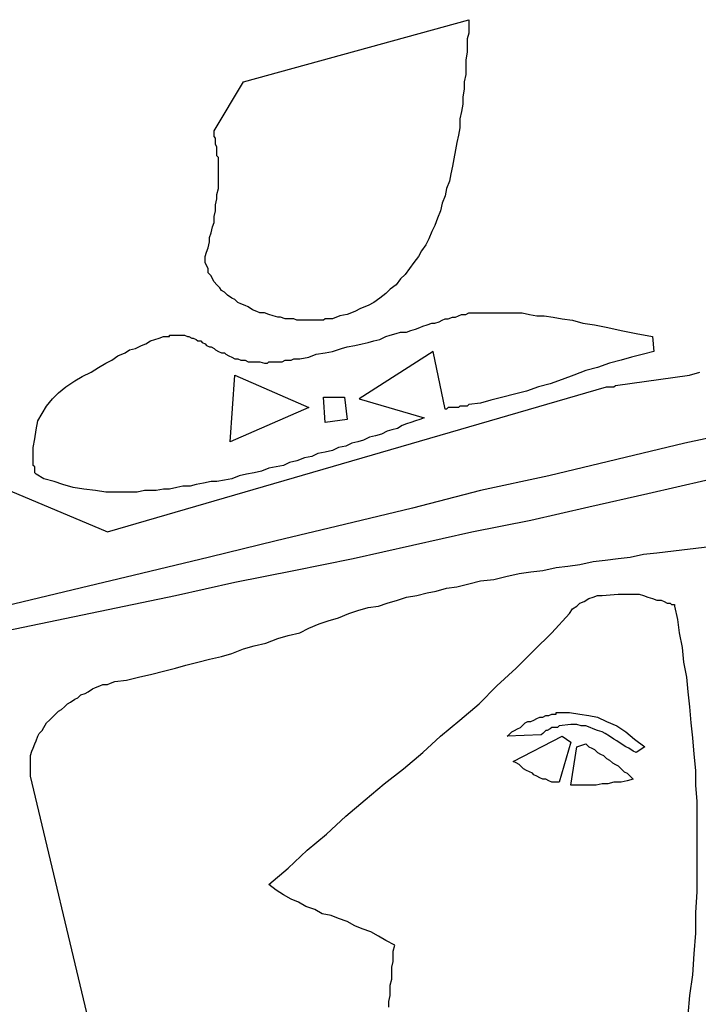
# Model space of a CAD drawing. Extents: x 0 to 26, y -0.6 to 2.3.
# Tile 8 of 10: x 20.5 to 21.4, y 0.8 to 2.1. Entities that reach past the tile are written whole.
import ezdxf

# ---------------------------------------------------------------- set-up
doc = ezdxf.new("R2010")
doc.units = 0

msp = doc.modelspace()

# ---------------------------------------------------------------- linework, layer by layer
at = {"color": 0}
for p, q in [((20.82813, 2.015625, 0.5), (21.125, 2.097656, 0.5)), ((21.125, 2.097656, 0.5), (21.125, 2.095703, 0.5)), ((21.125, 2.095703, 0.5), (21.125, 2.087891, 0.5)), ((21.125, 2.080078, 0.5), (21.12305, 2.072266, 0.5)), ((21.125, 2.087891, 0.5), (21.125, 2.080078, 0.5)), ((21.12305, 2.072266, 0.5), (21.12305, 2.0625, 0.5)), ((21.12305, 2.054688, 0.5), (21.12109, 2.044922, 0.5)), ((21.12305, 2.0625, 0.5), (21.12305, 2.054688, 0.5)), ((21.12109, 2.044922, 0.5), (21.12109, 2.035156, 0.5)), ((21.12109, 2.035156, 0.5), (21.12109, 2.025391, 0.5)), ((20.78906, 1.951172, 0.5), (20.82813, 2.015625, 0.5)), ((21.12109, 2.025391, 0.5), (21.11914, 2.015625, 0.5)), ((21.11914, 2.015625, 0.5), (21.11914, 2.005859, 0.5)), ((21.11914, 2.005859, 0.5), (21.11719, 1.996094, 0.5)), ((21.11719, 1.996094, 0.5), (21.11719, 1.986328, 0.5)), ((21.11523, 1.976563, 0.5), (21.11328, 1.966797, 0.5)), ((21.11719, 1.986328, 0.5), (21.11523, 1.976563, 0.5)), ((21.11328, 1.966797, 0.5), (21.11328, 1.955078, 0.5)), ((20.78906, 1.943359, 0.5), (20.78906, 1.951172, 0.5)), ((21.11328, 1.955078, 0.5), (21.11133, 1.945313, 0.5)), ((20.79102, 1.941406, 0.5), (20.78906, 1.943359, 0.5)), ((20.79102, 1.9375, 0.5), (20.79102, 1.941406, 0.5)), ((20.79102, 1.935547, 0.5), (20.79102, 1.9375, 0.5)), ((20.79102, 1.933594, 0.5), (20.79102, 1.935547, 0.5)), ((21.10938, 1.935547, 0.5), (21.10742, 1.925781, 0.5)), ((21.11133, 1.945313, 0.5), (21.10938, 1.935547, 0.5)), ((20.79297, 1.929688, 0.5), (20.79102, 1.933594, 0.5)), ((20.79297, 1.927734, 0.5), (20.79297, 1.929688, 0.5)), ((20.79297, 1.923828, 0.5), (20.79297, 1.927734, 0.5)), ((20.79297, 1.921875, 0.5), (20.79297, 1.923828, 0.5)), ((21.10742, 1.925781, 0.5), (21.10547, 1.914063, 0.5)), ((20.79297, 1.917969, 0.5), (20.79297, 1.921875, 0.5)), ((20.79492, 1.916016, 0.5), (20.79297, 1.917969, 0.5)), ((20.79492, 1.912109, 0.5), (20.79492, 1.916016, 0.5)), ((20.79492, 1.910156, 0.5), (20.79492, 1.912109, 0.5)), ((20.79492, 1.90625, 0.5), (20.79492, 1.910156, 0.5)), ((21.10547, 1.914063, 0.5), (21.10352, 1.904297, 0.5)), ((20.79492, 1.904297, 0.5), (20.79492, 1.90625, 0.5)), ((20.79492, 1.900391, 0.5), (20.79492, 1.904297, 0.5)), ((20.79492, 1.898438, 0.5), (20.79492, 1.900391, 0.5)), ((20.79492, 1.890625, 0.5), (20.79492, 1.898438, 0.5)), ((21.10352, 1.904297, 0.5), (21.10156, 1.894531, 0.5)), ((20.79492, 1.882813, 0.5), (20.79492, 1.890625, 0.5)), ((21.09961, 1.884766, 0.5), (21.0957, 1.875, 0.5)), ((21.10156, 1.894531, 0.5), (21.09961, 1.884766, 0.5)), ((20.79297, 1.867188, 0.5), (20.79492, 1.875, 0.5)), ((20.79492, 1.875, 0.5), (20.79492, 1.882813, 0.5)), ((21.0957, 1.875, 0.5), (21.09375, 1.865234, 0.5)), ((20.79102, 1.853516, 0.5), (20.79297, 1.861328, 0.5)), ((20.79297, 1.861328, 0.5), (20.79297, 1.867188, 0.5)), ((21.09375, 1.865234, 0.5), (21.08984, 1.855469, 0.5)), ((20.78906, 1.837891, 0.5), (20.79102, 1.845703, 0.5)), ((20.79102, 1.845703, 0.5), (20.79102, 1.853516, 0.5)), ((21.08789, 1.845703, 0.5), (21.08398, 1.835938, 0.5)), ((21.08984, 1.855469, 0.5), (21.08789, 1.845703, 0.5)), ((20.78906, 1.830078, 0.5), (20.78906, 1.837891, 0.5)), ((21.08398, 1.835938, 0.5), (21.08008, 1.826172, 0.5)), ((20.78516, 1.816406, 0.5), (20.78711, 1.824219, 0.5)), ((20.78711, 1.824219, 0.5), (20.78906, 1.830078, 0.5)), ((21.08008, 1.826172, 0.5), (21.07617, 1.818359, 0.5)), ((20.7832, 1.810547, 0.5), (20.78516, 1.816406, 0.5)), ((20.7832, 1.804688, 0.5), (20.7832, 1.810547, 0.5)), ((21.07227, 1.808594, 0.5), (21.06836, 1.800781, 0.5)), ((21.07617, 1.818359, 0.5), (21.07227, 1.808594, 0.5)), ((20.7793, 1.791016, 0.5), (20.78125, 1.796875, 0.5)), ((20.78125, 1.796875, 0.5), (20.7832, 1.804688, 0.5)), ((21.0625, 1.792969, 0.5), (21.05859, 1.785156, 0.5)), ((21.06836, 1.800781, 0.5), (21.0625, 1.792969, 0.5)), ((20.77734, 1.785156, 0.5), (20.7793, 1.791016, 0.5)), ((20.77734, 1.777344, 0.5), (20.77734, 1.785156, 0.5)), ((21.05859, 1.785156, 0.5), (21.05273, 1.777344, 0.5)), ((20.7793, 1.773438, 0.5), (20.77734, 1.777344, 0.5)), ((20.78125, 1.769531, 0.5), (20.7793, 1.773438, 0.5)), ((20.78125, 1.763672, 0.5), (20.78125, 1.769531, 0.5)), ((21.04688, 1.769531, 0.5), (21.04102, 1.761719, 0.5)), ((21.05273, 1.777344, 0.5), (21.04688, 1.769531, 0.5)), ((20.78516, 1.759766, 0.5), (20.78125, 1.763672, 0.5)), ((20.78711, 1.755859, 0.5), (20.78516, 1.759766, 0.5)), ((20.78906, 1.751953, 0.5), (20.78711, 1.755859, 0.5)), ((21.03516, 1.755859, 0.5), (21.0293, 1.748047, 0.5)), ((21.04102, 1.761719, 0.5), (21.03516, 1.755859, 0.5)), ((20.79297, 1.748047, 0.5), (20.78906, 1.751953, 0.5)), ((20.79688, 1.744141, 0.5), (20.79297, 1.748047, 0.5)), ((20.79883, 1.740234, 0.5), (20.79688, 1.744141, 0.5)), ((21.02148, 1.742188, 0.5), (21.01563, 1.736328, 0.5)), ((21.0293, 1.748047, 0.5), (21.02148, 1.742188, 0.5)), ((20.80273, 1.738281, 0.5), (20.79883, 1.740234, 0.5)), ((20.80664, 1.734375, 0.5), (20.80273, 1.738281, 0.5)), ((20.8125, 1.730469, 0.5), (20.80664, 1.734375, 0.5)), ((20.81641, 1.728516, 0.5), (20.8125, 1.730469, 0.5)), ((20.82031, 1.724609, 0.5), (20.81641, 1.728516, 0.5)), ((21.00781, 1.730469, 0.5), (21, 1.724609, 0.5)), ((21.01563, 1.736328, 0.5), (21.00781, 1.730469, 0.5)), ((20.82422, 1.722656, 0.5), (20.82031, 1.724609, 0.5)), ((20.83008, 1.720703, 0.5), (20.82422, 1.722656, 0.5)), ((20.83398, 1.71875, 0.5), (20.83008, 1.720703, 0.5)), ((20.83984, 1.714844, 0.5), (20.83398, 1.71875, 0.5)), ((20.8457, 1.712891, 0.5), (20.83984, 1.714844, 0.5)), ((20.98242, 1.716797, 0.5), (20.97461, 1.712891, 0.5)), ((20.99219, 1.720703, 0.5), (20.98242, 1.716797, 0.5)), ((21, 1.724609, 0.5), (20.99219, 1.720703, 0.5)), ((20.84961, 1.710938, 0.5), (20.8457, 1.712891, 0.5)), ((20.85547, 1.710938, 0.5), (20.84961, 1.710938, 0.5)), ((20.86133, 1.708984, 0.5), (20.85547, 1.710938, 0.5)), ((20.86719, 1.707031, 0.5), (20.86133, 1.708984, 0.5)), ((20.87305, 1.705078, 0.5), (20.86719, 1.707031, 0.5)), ((20.87695, 1.705078, 0.5), (20.87305, 1.705078, 0.5)), ((20.88281, 1.703125, 0.5), (20.87695, 1.705078, 0.5)), ((20.88867, 1.703125, 0.5), (20.88281, 1.703125, 0.5)), ((20.89453, 1.703125, 0.5), (20.88867, 1.703125, 0.5)), ((20.89844, 1.701172, 0.5), (20.89453, 1.703125, 0.5)), ((20.93555, 1.703125, 0.5), (20.93359, 1.701172, 0.5)), ((20.9375, 1.703125, 0.5), (20.93555, 1.703125, 0.5)), ((20.93945, 1.703125, 0.5), (20.9375, 1.703125, 0.5)), ((20.94141, 1.703125, 0.5), (20.93945, 1.703125, 0.5)), ((20.94531, 1.703125, 0.5), (20.94141, 1.703125, 0.5)), ((20.95508, 1.707031, 0.5), (20.94531, 1.703125, 0.5)), ((20.96484, 1.708984, 0.5), (20.95508, 1.707031, 0.5)), ((20.97461, 1.712891, 0.5), (20.96484, 1.708984, 0.5)), ((21.08984, 1.701172, 0.5), (21.09375, 1.703125, 0.5)), ((21.09375, 1.703125, 0.5), (21.09766, 1.703125, 0.5)), ((21.09766, 1.703125, 0.5), (21.10352, 1.705078, 0.5)), ((21.10352, 1.705078, 0.5), (21.10742, 1.705078, 0.5)), ((21.10742, 1.705078, 0.5), (21.11133, 1.707031, 0.5)), ((21.11133, 1.707031, 0.5), (21.11523, 1.708984, 0.5)), ((21.11523, 1.708984, 0.5), (21.11914, 1.708984, 0.5)), ((21.11914, 1.708984, 0.5), (21.12109, 1.708984, 0.5)), ((21.12109, 1.708984, 0.5), (21.125, 1.710938, 0.5)), ((21.125, 1.710938, 0.5), (21.12695, 1.710938, 0.5)), ((21.12695, 1.710938, 0.5), (21.12891, 1.710938, 0.5)), ((21.12891, 1.710938, 0.5), (21.13281, 1.710938, 0.5)), ((21.13281, 1.710938, 0.5), (21.13477, 1.710938, 0.5)), ((21.13477, 1.710938, 0.5), (21.13672, 1.710938, 0.5)), ((21.13672, 1.710938, 0.5), (21.14063, 1.710938, 0.5)), ((21.14063, 1.710938, 0.5), (21.14258, 1.710938, 0.5)), ((21.14258, 1.710938, 0.5), (21.14453, 1.710938, 0.5)), ((21.14453, 1.710938, 0.5), (21.14844, 1.710938, 0.5)), ((21.14844, 1.710938, 0.5), (21.15039, 1.710938, 0.5)), ((21.15039, 1.710938, 0.5), (21.15234, 1.710938, 0.5)), ((21.15234, 1.710938, 0.5), (21.15625, 1.710938, 0.5)), ((21.15625, 1.710938, 0.5), (21.1582, 1.710938, 0.5)), ((21.1582, 1.710938, 0.5), (21.16211, 1.710938, 0.5)), ((21.16211, 1.710938, 0.5), (21.16992, 1.710938, 0.5)), ((21.16992, 1.710938, 0.5), (21.17773, 1.710938, 0.5)), ((21.17773, 1.710938, 0.5), (21.18555, 1.710938, 0.5)), ((21.18555, 1.710938, 0.5), (21.19531, 1.710938, 0.5)), ((21.19531, 1.710938, 0.5), (21.20508, 1.708984, 0.5)), ((21.20508, 1.708984, 0.5), (21.21484, 1.707031, 0.5)), ((21.21484, 1.707031, 0.5), (21.22461, 1.707031, 0.5)), ((21.22461, 1.707031, 0.5), (21.23633, 1.705078, 0.5)), ((21.23633, 1.705078, 0.5), (21.24805, 1.703125, 0.5)), ((21.24805, 1.703125, 0.5), (21.26172, 1.701172, 0.5)), ((20.9043, 1.701172, 0.5), (20.89844, 1.701172, 0.5)), ((20.91016, 1.701172, 0.5), (20.9043, 1.701172, 0.5)), ((20.91406, 1.701172, 0.5), (20.91016, 1.701172, 0.5)), ((20.91602, 1.701172, 0.5), (20.91406, 1.701172, 0.5)), ((20.91797, 1.701172, 0.5), (20.91602, 1.701172, 0.5)), ((20.91992, 1.701172, 0.5), (20.91797, 1.701172, 0.5)), ((20.92188, 1.701172, 0.5), (20.91992, 1.701172, 0.5)), ((20.92383, 1.701172, 0.5), (20.92188, 1.701172, 0.5)), ((20.92578, 1.701172, 0.5), (20.92383, 1.701172, 0.5)), ((20.92383, 1.701172, 0.5), (20.92383, 1.701172, 0.5)), ((20.92773, 1.701172, 0.5), (20.92578, 1.701172, 0.5)), ((20.92969, 1.701172, 0.5), (20.92773, 1.701172, 0.5)), ((20.93164, 1.701172, 0.5), (20.92969, 1.701172, 0.5)), ((20.93359, 1.701172, 0.5), (20.93164, 1.701172, 0.5)), ((20.93164, 1.701172, 0.5), (20.93164, 1.701172, 0.5)), ((21.04883, 1.6875, 0.5), (21.05469, 1.689453, 0.5)), ((21.05469, 1.689453, 0.5), (21.06055, 1.691406, 0.5)), ((21.06055, 1.691406, 0.5), (21.06445, 1.693359, 0.5)), ((21.06445, 1.693359, 0.5), (21.07031, 1.695313, 0.5)), ((21.07031, 1.695313, 0.5), (21.07617, 1.697266, 0.5)), ((21.07617, 1.697266, 0.5), (21.08008, 1.697266, 0.5)), ((21.08008, 1.697266, 0.5), (21.08594, 1.699219, 0.5)), ((21.08594, 1.699219, 0.5), (21.08984, 1.701172, 0.5)), ((21.26172, 1.701172, 0.5), (21.27539, 1.697266, 0.5)), ((21.27539, 1.697266, 0.5), (21.29102, 1.695313, 0.5)), ((21.29102, 1.695313, 0.5), (21.30859, 1.691406, 0.5)), ((21.30859, 1.691406, 0.5), (21.32617, 1.6875, 0.5)), ((20.70508, 1.673828, 0.5), (20.71094, 1.675781, 0.5)), ((20.71094, 1.675781, 0.5), (20.7168, 1.677734, 0.5)), ((20.7168, 1.677734, 0.5), (20.72266, 1.679688, 0.5)), ((20.72266, 1.679688, 0.5), (20.72266, 1.679688, 0.5)), ((20.72266, 1.679688, 0.5), (20.72461, 1.679688, 0.5)), ((20.72461, 1.679688, 0.5), (20.72656, 1.679688, 0.5)), ((20.72461, 1.679688, 0.5), (20.72461, 1.679688, 0.5)), ((20.72656, 1.679688, 0.5), (20.72852, 1.679688, 0.5)), ((20.72656, 1.679688, 0.5), (20.72656, 1.679688, 0.5)), ((20.72852, 1.679688, 0.5), (20.72852, 1.679688, 0.5)), ((20.72852, 1.679688, 0.5), (20.73047, 1.679688, 0.5)), ((20.73047, 1.679688, 0.5), (20.73047, 1.681641, 0.5)), ((20.73047, 1.681641, 0.5), (20.73242, 1.681641, 0.5)), ((20.73242, 1.681641, 0.5), (20.73438, 1.681641, 0.5)), ((20.73242, 1.681641, 0.5), (20.73242, 1.681641, 0.5)), ((20.73438, 1.681641, 0.5), (20.73633, 1.681641, 0.5)), ((20.73438, 1.681641, 0.5), (20.73438, 1.681641, 0.5)), ((20.73633, 1.681641, 0.5), (20.73828, 1.681641, 0.5)), ((20.73828, 1.681641, 0.5), (20.73828, 1.681641, 0.5)), ((20.73828, 1.681641, 0.5), (20.74219, 1.681641, 0.5)), ((20.74219, 1.681641, 0.5), (20.74609, 1.681641, 0.5)), ((20.74609, 1.681641, 0.5), (20.75, 1.681641, 0.5)), ((20.75, 1.681641, 0.5), (20.75391, 1.679688, 0.5)), ((20.75391, 1.679688, 0.5), (20.75586, 1.679688, 0.5)), ((20.75586, 1.679688, 0.5), (20.75977, 1.677734, 0.5)), ((20.75977, 1.677734, 0.5), (20.76172, 1.677734, 0.5)), ((20.76172, 1.677734, 0.5), (20.76563, 1.675781, 0.5)), ((20.76563, 1.675781, 0.5), (20.76758, 1.673828, 0.5)), ((21, 1.673828, 0.5), (21.00781, 1.675781, 0.5)), ((21.00781, 1.675781, 0.5), (21.01563, 1.679688, 0.5)), ((21.01563, 1.679688, 0.5), (21.02148, 1.681641, 0.5)), ((21.02148, 1.681641, 0.5), (21.0293, 1.683594, 0.5)), ((21.0293, 1.683594, 0.5), (21.03516, 1.685547, 0.5)), ((21.03516, 1.685547, 0.5), (21.04297, 1.685547, 0.5)), ((21.04297, 1.685547, 0.5), (21.04883, 1.6875, 0.5)), ((21.32617, 1.6875, 0.5), (21.3457, 1.683594, 0.5)), ((21.3457, 1.683594, 0.5), (21.36719, 1.679688, 0.5)), ((21.36719, 1.679688, 0.5), (21.36914, 1.660156, 0.5)), ((20.67773, 1.662109, 0.5), (20.68555, 1.664063, 0.5)), ((20.68555, 1.664063, 0.5), (20.69336, 1.667969, 0.5)), ((20.69336, 1.667969, 0.5), (20.69922, 1.669922, 0.5)), ((20.69922, 1.669922, 0.5), (20.70508, 1.673828, 0.5)), ((20.76758, 1.673828, 0.5), (20.77148, 1.673828, 0.5)), ((20.77148, 1.673828, 0.5), (20.77344, 1.671875, 0.5)), ((20.77344, 1.671875, 0.5), (20.77734, 1.669922, 0.5)), ((20.77734, 1.669922, 0.5), (20.7793, 1.667969, 0.5)), ((20.7793, 1.667969, 0.5), (20.7832, 1.666016, 0.5)), ((20.7832, 1.666016, 0.5), (20.78516, 1.666016, 0.5)), ((20.78516, 1.666016, 0.5), (20.78906, 1.664063, 0.5)), ((20.78906, 1.664063, 0.5), (20.79102, 1.662109, 0.5)), ((20.94531, 1.660156, 0.5), (20.95703, 1.664063, 0.5)), ((20.95703, 1.664063, 0.5), (20.96484, 1.666016, 0.5)), ((20.96484, 1.666016, 0.5), (20.97461, 1.667969, 0.5)), ((20.97461, 1.667969, 0.5), (20.98438, 1.669922, 0.5)), ((20.98438, 1.669922, 0.5), (20.99219, 1.671875, 0.5)), ((20.99219, 1.671875, 0.5), (21, 1.673828, 0.5)), ((20.6543, 1.648438, 0.5), (20.66211, 1.654297, 0.5)), ((20.66211, 1.654297, 0.5), (20.67188, 1.658203, 0.5)), ((20.67188, 1.658203, 0.5), (20.67773, 1.662109, 0.5)), ((20.79102, 1.662109, 0.5), (20.79492, 1.660156, 0.5)), ((20.79492, 1.660156, 0.5), (20.79883, 1.658203, 0.5)), ((20.79883, 1.658203, 0.5), (20.80273, 1.658203, 0.5)), ((20.80273, 1.658203, 0.5), (20.80469, 1.65625, 0.5)), ((20.80469, 1.65625, 0.5), (20.80859, 1.654297, 0.5)), ((20.80859, 1.654297, 0.5), (20.8125, 1.652344, 0.5)), ((20.8125, 1.652344, 0.5), (20.81641, 1.650391, 0.5)), ((20.81641, 1.650391, 0.5), (20.82031, 1.650391, 0.5)), ((20.82031, 1.650391, 0.5), (20.82422, 1.648438, 0.5)), ((20.89063, 1.648438, 0.5), (20.89453, 1.650391, 0.5)), ((20.89453, 1.650391, 0.5), (20.89844, 1.650391, 0.5)), ((20.89844, 1.650391, 0.5), (20.90234, 1.650391, 0.5)), ((20.90234, 1.650391, 0.5), (20.91406, 1.652344, 0.5)), ((20.91406, 1.652344, 0.5), (20.92383, 1.65625, 0.5)), ((20.92383, 1.65625, 0.5), (20.93555, 1.658203, 0.5)), ((20.93555, 1.658203, 0.5), (20.94531, 1.660156, 0.5)), ((21.07813, 1.660156, 0.5), (20.98047, 1.597656, 0.5)), ((21.09375, 1.583984, 0.5), (21.07813, 1.660156, 0.5)), ((21.33984, 1.652344, 0.5), (21.32617, 1.648438, 0.5)), ((21.35547, 1.65625, 0.5), (21.33984, 1.652344, 0.5)), ((21.36914, 1.660156, 0.5), (21.35547, 1.65625, 0.5)), ((20.62695, 1.632813, 0.5), (20.63672, 1.638672, 0.5)), ((20.63672, 1.638672, 0.5), (20.64648, 1.644531, 0.5)), ((20.64648, 1.644531, 0.5), (20.6543, 1.648438, 0.5)), ((20.82422, 1.648438, 0.5), (20.83008, 1.648438, 0.5)), ((20.83008, 1.648438, 0.5), (20.83398, 1.646484, 0.5)), ((20.83398, 1.646484, 0.5), (20.83984, 1.646484, 0.5)), ((20.83984, 1.646484, 0.5), (20.84375, 1.646484, 0.5)), ((20.84375, 1.646484, 0.5), (20.84961, 1.646484, 0.5)), ((20.84961, 1.646484, 0.5), (20.85547, 1.644531, 0.5)), ((20.85547, 1.644531, 0.5), (20.85938, 1.644531, 0.5)), ((20.85938, 1.644531, 0.5), (20.86133, 1.646484, 0.5)), ((20.86133, 1.646484, 0.5), (20.86328, 1.646484, 0.5)), ((20.86328, 1.646484, 0.5), (20.86719, 1.646484, 0.5)), ((20.86719, 1.646484, 0.5), (20.86914, 1.646484, 0.5)), ((20.86914, 1.646484, 0.5), (20.87109, 1.646484, 0.5)), ((20.87109, 1.646484, 0.5), (20.875, 1.646484, 0.5)), ((20.875, 1.646484, 0.5), (20.87695, 1.646484, 0.5)), ((20.87695, 1.646484, 0.5), (20.87891, 1.646484, 0.5)), ((20.87891, 1.646484, 0.5), (20.88281, 1.648438, 0.5)), ((20.88281, 1.648438, 0.5), (20.88477, 1.648438, 0.5)), ((20.88477, 1.648438, 0.5), (20.88867, 1.648438, 0.5)), ((20.88867, 1.648438, 0.5), (20.89063, 1.648438, 0.5)), ((21.29492, 1.638672, 0.5), (21.2793, 1.634766, 0.5)), ((21.31055, 1.644531, 0.5), (21.29492, 1.638672, 0.5)), ((21.32617, 1.648438, 0.5), (21.31055, 1.644531, 0.5)), ((20.60547, 1.621094, 0.5), (20.61523, 1.626953, 0.5)), ((20.61523, 1.626953, 0.5), (20.62695, 1.632813, 0.5)), ((20.81055, 1.541016, 0.5), (20.81641, 1.628906, 0.5)), ((20.81641, 1.628906, 0.5), (20.91406, 1.585938, 0.5)), ((21.26367, 1.628906, 0.5), (21.24805, 1.623047, 0.5)), ((21.2793, 1.634766, 0.5), (21.26367, 1.628906, 0.5)), ((21.31836, 1.615234, 0.5), (21.41602, 1.628906, 0.5)), ((21.41602, 1.628906, 0.5), (21.42969, 1.632813, 0.5)), ((20.58398, 1.605469, 0.5), (20.59375, 1.613281, 0.5)), ((20.59375, 1.613281, 0.5), (20.60547, 1.621094, 0.5)), ((20.64844, 1.421875, 0.5), (21.30664, 1.613281, 0.5)), ((21.2168, 1.613281, 0.5), (21.20117, 1.607422, 0.5)), ((21.23242, 1.617188, 0.5), (21.2168, 1.613281, 0.5)), ((21.24805, 1.623047, 0.5), (21.23242, 1.617188, 0.5)), ((21.30664, 1.613281, 0.5), (21.30859, 1.613281, 0.5)), ((21.30859, 1.613281, 0.5), (21.31055, 1.613281, 0.5)), ((21.31055, 1.613281, 0.5), (21.3125, 1.613281, 0.5)), ((21.3125, 1.613281, 0.5), (21.31445, 1.613281, 0.5)), ((21.31445, 1.613281, 0.5), (21.31641, 1.613281, 0.5)), ((21.31641, 1.613281, 0.5), (21.31836, 1.615234, 0.5)), ((21.31836, 1.615234, 0.5), (21.31836, 1.615234, 0.5)), ((20.56836, 1.587891, 0.5), (20.57617, 1.597656, 0.5)), ((20.57617, 1.597656, 0.5), (20.58398, 1.605469, 0.5)), ((20.93359, 1.599609, 0.5), (20.96094, 1.599609, 0.5)), ((20.93555, 1.566406, 0.5), (20.93359, 1.599609, 0.5)), ((20.96094, 1.599609, 0.5), (20.96484, 1.570313, 0.5)), ((20.98047, 1.597656, 0.5), (21.06641, 1.572266, 0.5)), ((21.16992, 1.599609, 0.5), (21.1543, 1.595703, 0.5)), ((21.18555, 1.603516, 0.5), (21.16992, 1.599609, 0.5)), ((21.20117, 1.607422, 0.5), (21.18555, 1.603516, 0.5)), ((20.5625, 1.578125, 0.5), (20.56836, 1.587891, 0.5)), ((20.91406, 1.585938, 0.5), (20.81055, 1.541016, 0.5)), ((21.09766, 1.585938, 0.5), (21.0957, 1.583984, 0.5)), ((21.09961, 1.585938, 0.5), (21.09766, 1.585938, 0.5)), ((21.10156, 1.585938, 0.5), (21.09961, 1.585938, 0.5)), ((21.10352, 1.585938, 0.5), (21.10156, 1.585938, 0.5)), ((21.10547, 1.585938, 0.5), (21.10352, 1.585938, 0.5)), ((21.10742, 1.585938, 0.5), (21.10547, 1.585938, 0.5)), ((21.10938, 1.585938, 0.5), (21.10742, 1.585938, 0.5)), ((21.11133, 1.585938, 0.5), (21.10938, 1.585938, 0.5)), ((21.11328, 1.587891, 0.5), (21.11133, 1.585938, 0.5)), ((21.11523, 1.587891, 0.5), (21.11328, 1.587891, 0.5)), ((21.11719, 1.587891, 0.5), (21.11523, 1.587891, 0.5)), ((21.11914, 1.587891, 0.5), (21.11719, 1.587891, 0.5)), ((21.12109, 1.587891, 0.5), (21.11914, 1.587891, 0.5)), ((21.12305, 1.587891, 0.5), (21.12109, 1.587891, 0.5)), ((21.125, 1.589844, 0.5), (21.12305, 1.587891, 0.5)), ((21.14063, 1.591797, 0.5), (21.125, 1.589844, 0.5)), ((21.1543, 1.595703, 0.5), (21.14063, 1.591797, 0.5)), ((20.55664, 1.568359, 0.5), (20.5625, 1.578125, 0.5)), ((21.06641, 1.572266, 0.5), (21.06055, 1.570313, 0.5)), ((21.0957, 1.583984, 0.5), (21.09375, 1.583984, 0.5)), ((20.55469, 1.556641, 0.5), (20.55664, 1.568359, 0.5)), ((20.96484, 1.570313, 0.5), (20.93555, 1.566406, 0.5)), ((21.03125, 1.558594, 0.5), (21.02344, 1.556641, 0.5)), ((21.03711, 1.5625, 0.5), (21.03125, 1.558594, 0.5)), ((21.04297, 1.564453, 0.5), (21.03711, 1.5625, 0.5)), ((21.04883, 1.566406, 0.5), (21.04297, 1.564453, 0.5)), ((21.05469, 1.568359, 0.5), (21.04883, 1.566406, 0.5)), ((21.06055, 1.570313, 0.5), (21.05469, 1.568359, 0.5)), ((21.5, 1.558594, 0.5), (21.41016, 1.539063, 0.5)), ((20.55273, 1.544922, 0.5), (20.55469, 1.556641, 0.5)), ((20.99414, 1.546875, 0.5), (20.98633, 1.542969, 0.5)), ((21.00195, 1.548828, 0.5), (20.99414, 1.546875, 0.5)), ((21.00977, 1.550781, 0.5), (21.00195, 1.548828, 0.5)), ((21.01758, 1.554688, 0.5), (21.00977, 1.550781, 0.5)), ((21.02344, 1.556641, 0.5), (21.01758, 1.554688, 0.5)), ((20.55078, 1.533203, 0.5), (20.55273, 1.544922, 0.5)), ((20.55078, 1.53125, 0.5), (20.55078, 1.533203, 0.5)), ((20.95313, 1.533203, 0.5), (20.94531, 1.529297, 0.5)), ((20.96289, 1.535156, 0.5), (20.95313, 1.533203, 0.5)), ((20.9707, 1.539063, 0.5), (20.96289, 1.535156, 0.5)), ((20.97852, 1.541016, 0.5), (20.9707, 1.539063, 0.5)), ((20.98633, 1.542969, 0.5), (20.97852, 1.541016, 0.5)), ((21.41016, 1.539063, 0.5), (21.32031, 1.517578, 0.5)), ((20.55078, 1.529297, 0.5), (20.55078, 1.53125, 0.5)), ((20.55078, 1.527344, 0.5), (20.55078, 1.529297, 0.5)), ((20.55078, 1.525391, 0.5), (20.55078, 1.527344, 0.5)), ((20.55078, 1.523438, 0.5), (20.55078, 1.525391, 0.5)), ((20.55078, 1.521484, 0.5), (20.55078, 1.523438, 0.5)), ((20.55078, 1.517578, 0.5), (20.55078, 1.521484, 0.5)), ((20.91797, 1.521484, 0.5), (20.9082, 1.519531, 0.5)), ((20.92578, 1.525391, 0.5), (20.91797, 1.521484, 0.5)), ((20.93555, 1.527344, 0.5), (20.92578, 1.525391, 0.5)), ((20.94531, 1.529297, 0.5), (20.93555, 1.527344, 0.5)), ((20.55078, 1.515625, 0.5), (20.55078, 1.517578, 0.5)), ((20.55078, 1.513672, 0.5), (20.55078, 1.515625, 0.5)), ((20.55078, 1.511719, 0.5), (20.55078, 1.513672, 0.5)), ((20.55078, 1.509766, 0.5), (20.55078, 1.511719, 0.5)), ((20.55273, 1.507813, 0.5), (20.55078, 1.509766, 0.5)), ((20.55273, 1.505859, 0.5), (20.55273, 1.507813, 0.5)), ((20.87109, 1.507813, 0.5), (20.86133, 1.505859, 0.5)), ((20.88086, 1.509766, 0.5), (20.87109, 1.507813, 0.5)), ((20.88867, 1.513672, 0.5), (20.88086, 1.509766, 0.5)), ((20.89844, 1.515625, 0.5), (20.88867, 1.513672, 0.5)), ((20.9082, 1.519531, 0.5), (20.89844, 1.515625, 0.5)), ((21.32031, 1.517578, 0.5), (21.23047, 1.496094, 0.5)), ((20.55273, 1.503906, 0.5), (20.55273, 1.505859, 0.5)), ((20.55273, 1.5, 0.5), (20.55273, 1.503906, 0.5)), ((20.55469, 1.498047, 0.5), (20.55273, 1.5, 0.5)), ((20.56445, 1.492188, 0.5), (20.55469, 1.498047, 0.5)), ((20.82227, 1.496094, 0.5), (20.8125, 1.492188, 0.5)), ((20.83203, 1.498047, 0.5), (20.82227, 1.496094, 0.5)), ((20.8418, 1.5, 0.5), (20.83203, 1.498047, 0.5)), ((20.85156, 1.501953, 0.5), (20.8418, 1.5, 0.5)), ((20.86133, 1.505859, 0.5), (20.85156, 1.501953, 0.5)), ((21.23047, 1.496094, 0.5), (21.14063, 1.476563, 0.5)), ((20.5, 1.484375, 0.5), (20.64844, 1.421875, 0.5)), ((20.57813, 1.488281, 0.5), (20.56445, 1.492188, 0.5)), ((20.58984, 1.484375, 0.5), (20.57813, 1.488281, 0.5)), ((20.60352, 1.480469, 0.5), (20.58984, 1.484375, 0.5)), ((20.74805, 1.482422, 0.5), (20.74023, 1.480469, 0.5)), ((20.75781, 1.482422, 0.5), (20.74805, 1.482422, 0.5)), ((20.76563, 1.484375, 0.5), (20.75781, 1.482422, 0.5)), ((20.77539, 1.486328, 0.5), (20.76563, 1.484375, 0.5)), ((20.78516, 1.488281, 0.5), (20.77539, 1.486328, 0.5)), ((20.79297, 1.488281, 0.5), (20.78516, 1.488281, 0.5)), ((20.80273, 1.490234, 0.5), (20.79297, 1.488281, 0.5)), ((20.8125, 1.492188, 0.5), (20.80273, 1.490234, 0.5)), ((21.36133, 1.472656, 0.5), (21.4375, 1.490234, 0.5)), ((20.61719, 1.478516, 0.5), (20.60352, 1.480469, 0.5)), ((20.63281, 1.476563, 0.5), (20.61719, 1.478516, 0.5)), ((20.64648, 1.474609, 0.5), (20.63281, 1.476563, 0.5)), ((20.66406, 1.474609, 0.5), (20.64648, 1.474609, 0.5)), ((20.67188, 1.474609, 0.5), (20.66406, 1.474609, 0.5)), ((20.67969, 1.474609, 0.5), (20.67188, 1.474609, 0.5)), ((20.6875, 1.474609, 0.5), (20.67969, 1.474609, 0.5)), ((20.69727, 1.476563, 0.5), (20.6875, 1.474609, 0.5)), ((20.70508, 1.476563, 0.5), (20.69727, 1.476563, 0.5)), ((20.71289, 1.476563, 0.5), (20.70508, 1.476563, 0.5)), ((20.72266, 1.478516, 0.5), (20.71289, 1.476563, 0.5)), ((20.73047, 1.478516, 0.5), (20.72266, 1.478516, 0.5)), ((20.74023, 1.480469, 0.5), (20.73047, 1.478516, 0.5)), ((21.14063, 1.476563, 0.5), (21.05078, 1.453125, 0.5)), ((21.2832, 1.455078, 0.5), (21.36133, 1.472656, 0.5)), ((21.20703, 1.4375, 0.5), (21.2832, 1.455078, 0.5)), ((21.05078, 1.453125, 0.5), (20.96094, 1.431641, 0.5)), ((20.96094, 1.431641, 0.5), (20.87109, 1.410156, 0.5)), ((21.12891, 1.421875, 0.5), (21.20703, 1.4375, 0.5)), ((21.05078, 1.404297, 0.5), (21.12891, 1.421875, 0.5)), ((20.87109, 1.410156, 0.5), (20.7832, 1.388672, 0.5)), ((20.97266, 1.386719, 0.5), (21.05078, 1.404297, 0.5)), ((21.37305, 1.394531, 0.5), (21.54102, 1.414063, 0.5)), ((21.33789, 1.388672, 0.5), (21.35547, 1.392578, 0.5)), ((21.35547, 1.392578, 0.5), (21.37305, 1.394531, 0.5)), ((20.7832, 1.388672, 0.5), (20.69336, 1.367188, 0.5)), ((20.89453, 1.371094, 0.5), (20.97266, 1.386719, 0.5)), ((21.24023, 1.375, 0.5), (21.25586, 1.376953, 0.5)), ((21.25586, 1.376953, 0.5), (21.27148, 1.378906, 0.5)), ((21.27148, 1.378906, 0.5), (21.28906, 1.382813, 0.5)), ((21.28906, 1.382813, 0.5), (21.30469, 1.384766, 0.5)), ((21.30469, 1.384766, 0.5), (21.32227, 1.386719, 0.5)), ((21.32227, 1.386719, 0.5), (21.33789, 1.388672, 0.5)), ((20.69336, 1.367188, 0.5), (20.60352, 1.345703, 0.5)), ((20.81641, 1.355469, 0.5), (20.89453, 1.371094, 0.5)), ((21.17383, 1.363281, 0.5), (21.19141, 1.367188, 0.5)), ((21.19141, 1.367188, 0.5), (21.20703, 1.369141, 0.5)), ((21.20703, 1.369141, 0.5), (21.22266, 1.371094, 0.5)), ((21.22266, 1.371094, 0.5), (21.24023, 1.375, 0.5)), ((20.73828, 1.337891, 0.5), (20.81641, 1.355469, 0.5)), ((21.10938, 1.349609, 0.5), (21.125, 1.353516, 0.5)), ((21.125, 1.353516, 0.5), (21.14063, 1.357422, 0.5)), ((21.14063, 1.357422, 0.5), (21.1582, 1.359375, 0.5)), ((21.1582, 1.359375, 0.5), (21.17383, 1.363281, 0.5)), ((20.16211, 1.21875, 0.5), (20.73828, 1.337891, 0.5)), ((20.60352, 1.345703, 0.5), (20.51367, 1.324219, 0.5)), ((21.04297, 1.335938, 0.5), (21.05664, 1.337891, 0.5)), ((21.05664, 1.337891, 0.5), (21.07031, 1.341797, 0.5)), ((21.07031, 1.341797, 0.5), (21.08203, 1.34375, 0.5)), ((21.08203, 1.34375, 0.5), (21.0957, 1.347656, 0.5)), ((21.0957, 1.347656, 0.5), (21.10938, 1.349609, 0.5)), ((21.28906, 1.335938, 0.5), (21.29492, 1.337891, 0.5)), ((21.29492, 1.337891, 0.5), (21.30078, 1.337891, 0.5)), ((21.30078, 1.337891, 0.5), (21.32227, 1.339844, 0.5)), ((21.32227, 1.339844, 0.5), (21.32813, 1.339844, 0.5)), ((21.32813, 1.339844, 0.5), (21.33594, 1.339844, 0.5)), ((21.33594, 1.339844, 0.5), (21.3418, 1.339844, 0.5)), ((21.3418, 1.339844, 0.5), (21.34961, 1.339844, 0.5)), ((21.34961, 1.339844, 0.5), (21.35547, 1.337891, 0.5)), ((21.35547, 1.337891, 0.5), (21.36133, 1.335938, 0.5)), ((21.00586, 1.324219, 0.5), (21.01758, 1.328125, 0.5)), ((21.01758, 1.328125, 0.5), (21.03125, 1.332031, 0.5)), ((21.03125, 1.332031, 0.5), (21.04297, 1.335938, 0.5)), ((21.26758, 1.324219, 0.5), (21.27148, 1.328125, 0.5)), ((21.27148, 1.328125, 0.5), (21.27734, 1.330078, 0.5)), ((21.27734, 1.330078, 0.5), (21.2832, 1.333984, 0.5)), ((21.2832, 1.333984, 0.5), (21.28906, 1.335938, 0.5)), ((21.36133, 1.335938, 0.5), (21.36719, 1.333984, 0.5)), ((21.36719, 1.333984, 0.5), (21.37305, 1.332031, 0.5)), ((21.37305, 1.332031, 0.5), (21.37891, 1.332031, 0.5)), ((21.37891, 1.332031, 0.5), (21.38281, 1.330078, 0.5)), ((21.38281, 1.330078, 0.5), (21.38672, 1.328125, 0.5)), ((21.38672, 1.328125, 0.5), (21.39063, 1.328125, 0.5)), ((21.39063, 1.328125, 0.5), (21.39258, 1.326172, 0.5)), ((21.39258, 1.326172, 0.5), (21.39453, 1.326172, 0.5)), ((21.39453, 1.326172, 0.5), (21.39648, 1.326172, 0.5)), ((21.39648, 1.326172, 0.5), (21.39648, 1.324219, 0.5)), ((20.95313, 1.308594, 0.5), (20.9668, 1.314453, 0.5)), ((20.9668, 1.314453, 0.5), (20.97852, 1.318359, 0.5)), ((20.97852, 1.318359, 0.5), (20.99219, 1.322266, 0.5)), ((20.99219, 1.322266, 0.5), (21.00586, 1.324219, 0.5)), ((21.23438, 1.289063, 0.5), (21.25781, 1.314453, 0.5)), ((21.25781, 1.314453, 0.5), (21.26172, 1.320313, 0.5)), ((21.26172, 1.320313, 0.5), (21.26758, 1.324219, 0.5)), ((21.39648, 1.324219, 0.5), (21.40039, 1.306641, 0.5)), ((20.91406, 1.294922, 0.5), (20.92773, 1.300781, 0.5)), ((20.92773, 1.300781, 0.5), (20.93945, 1.304688, 0.5)), ((20.93945, 1.304688, 0.5), (20.95313, 1.308594, 0.5)), ((21.40039, 1.306641, 0.5), (21.40234, 1.289063, 0.5)), ((20.88672, 1.285156, 0.5), (20.90234, 1.289063, 0.5)), ((20.90234, 1.289063, 0.5), (20.91406, 1.294922, 0.5)), ((21.21094, 1.265625, 0.5), (21.23438, 1.289063, 0.5)), ((21.40234, 1.289063, 0.5), (21.40625, 1.269531, 0.5)), ((20.8418, 1.271484, 0.5), (20.85742, 1.275391, 0.5)), ((20.85742, 1.275391, 0.5), (20.87305, 1.28125, 0.5)), ((20.87305, 1.28125, 0.5), (20.88672, 1.285156, 0.5)), ((20.79883, 1.257813, 0.5), (20.8125, 1.261719, 0.5)), ((20.8125, 1.261719, 0.5), (20.82813, 1.267578, 0.5)), ((20.82813, 1.267578, 0.5), (20.8418, 1.271484, 0.5)), ((21.1875, 1.242188, 0.5), (21.21094, 1.265625, 0.5)), ((21.40625, 1.269531, 0.5), (21.4082, 1.25, 0.5)), ((20.75195, 1.246094, 0.5), (20.76758, 1.25, 0.5)), ((20.76758, 1.25, 0.5), (20.7832, 1.253906, 0.5)), ((20.7832, 1.253906, 0.5), (20.79883, 1.257813, 0.5)), ((21.4082, 1.25, 0.5), (21.41211, 1.230469, 0.5)), ((20.68945, 1.230469, 0.5), (20.70703, 1.234375, 0.5)), ((20.70703, 1.234375, 0.5), (20.72266, 1.238281, 0.5)), ((20.72266, 1.238281, 0.5), (20.73828, 1.242188, 0.5)), ((20.73828, 1.242188, 0.5), (20.75195, 1.246094, 0.5)), ((21.16211, 1.21875, 0.5), (21.1875, 1.242188, 0.5)), ((20.64844, 1.220703, 0.5), (20.65234, 1.222656, 0.5)), ((20.65234, 1.222656, 0.5), (20.6582, 1.224609, 0.5)), ((20.6582, 1.224609, 0.5), (20.67383, 1.226563, 0.5)), ((20.67383, 1.226563, 0.5), (20.68945, 1.230469, 0.5)), ((21.41211, 1.230469, 0.5), (21.41406, 1.210938, 0.5)), ((20.61328, 1.207031, 0.5), (20.61914, 1.208984, 0.5)), ((20.61914, 1.208984, 0.5), (20.62305, 1.210938, 0.5)), ((20.62305, 1.210938, 0.5), (20.62891, 1.214844, 0.5)), ((20.62891, 1.214844, 0.5), (20.63281, 1.216797, 0.5)), ((20.63281, 1.216797, 0.5), (20.63867, 1.21875, 0.5)), ((20.63867, 1.21875, 0.5), (20.64258, 1.220703, 0.5)), ((20.64258, 1.220703, 0.5), (20.64844, 1.220703, 0.5)), ((21.13867, 1.195313, 0.5), (21.16211, 1.21875, 0.5)), ((21.41406, 1.210938, 0.5), (21.41602, 1.191406, 0.5)), ((20.5918, 1.191406, 0.5), (20.5957, 1.195313, 0.5)), ((20.5957, 1.195313, 0.5), (20.59961, 1.197266, 0.5)), ((20.59961, 1.197266, 0.5), (20.60547, 1.201172, 0.5)), ((20.60547, 1.201172, 0.5), (20.60938, 1.203125, 0.5)), ((20.60938, 1.203125, 0.5), (20.61328, 1.207031, 0.5)), ((21.11328, 1.173828, 0.5), (21.13867, 1.195313, 0.5)), ((20.58008, 1.181641, 0.5), (20.58398, 1.185547, 0.5)), ((20.58398, 1.185547, 0.5), (20.58789, 1.1875, 0.5)), ((20.58789, 1.1875, 0.5), (20.5918, 1.191406, 0.5)), ((21.24023, 1.181641, 0.5), (21.24023, 1.183594, 0.5)), ((21.24023, 1.183594, 0.5), (21.24219, 1.183594, 0.5)), ((21.24219, 1.183594, 0.5), (21.24414, 1.183594, 0.5)), ((21.24414, 1.183594, 0.5), (21.24414, 1.183594, 0.5)), ((21.24414, 1.183594, 0.5), (21.24609, 1.183594, 0.5)), ((21.24609, 1.183594, 0.5), (21.24805, 1.183594, 0.5)), ((21.24805, 1.183594, 0.5), (21.25, 1.183594, 0.5)), ((21.25, 1.183594, 0.5), (21.25195, 1.183594, 0.5)), ((21.25, 1.183594, 0.5), (21.25, 1.183594, 0.5)), ((21.25195, 1.183594, 0.5), (21.25391, 1.183594, 0.5)), ((21.25391, 1.183594, 0.5), (21.25586, 1.183594, 0.5)), ((21.25586, 1.183594, 0.5), (21.25586, 1.183594, 0.5)), ((21.25586, 1.183594, 0.5), (21.25781, 1.183594, 0.5)), ((21.25781, 1.183594, 0.5), (21.27148, 1.181641, 0.5)), ((21.41602, 1.191406, 0.5), (21.41797, 1.169922, 0.5)), ((20.56445, 1.164063, 0.5), (20.56836, 1.169922, 0.5)), ((20.56836, 1.169922, 0.5), (20.57227, 1.173828, 0.5)), ((20.57227, 1.173828, 0.5), (20.57617, 1.177734, 0.5)), ((20.57617, 1.177734, 0.5), (20.58008, 1.181641, 0.5)), ((21.08789, 1.152344, 0.5), (21.11328, 1.173828, 0.5)), ((21.19727, 1.167969, 0.5), (21.19922, 1.169922, 0.5)), ((21.19922, 1.169922, 0.5), (21.20313, 1.171875, 0.5)), ((21.20313, 1.171875, 0.5), (21.20703, 1.171875, 0.5)), ((21.20703, 1.171875, 0.5), (21.21094, 1.173828, 0.5)), ((21.21094, 1.173828, 0.5), (21.21484, 1.175781, 0.5)), ((21.21484, 1.175781, 0.5), (21.21875, 1.177734, 0.5)), ((21.21875, 1.177734, 0.5), (21.22266, 1.177734, 0.5)), ((21.22266, 1.177734, 0.5), (21.22656, 1.179688, 0.5)), ((21.22656, 1.179688, 0.5), (21.23047, 1.179688, 0.5)), ((21.23047, 1.179688, 0.5), (21.23438, 1.181641, 0.5)), ((21.23438, 1.181641, 0.5), (21.23633, 1.181641, 0.5)), ((21.23633, 1.181641, 0.5), (21.23828, 1.181641, 0.5)), ((21.23828, 1.181641, 0.5), (21.24023, 1.181641, 0.5)), ((21.27148, 1.181641, 0.5), (21.2832, 1.179688, 0.5)), ((21.2832, 1.179688, 0.5), (21.29492, 1.177734, 0.5)), ((21.29492, 1.177734, 0.5), (21.30664, 1.171875, 0.5)), ((21.30664, 1.171875, 0.5), (21.32031, 1.166016, 0.5)), ((21.41797, 1.169922, 0.5), (21.41992, 1.150391, 0.5)), ((20.55664, 1.152344, 0.5), (20.55859, 1.15625, 0.5)), ((20.55859, 1.15625, 0.5), (20.5625, 1.160156, 0.5)), ((20.5625, 1.160156, 0.5), (20.56445, 1.164063, 0.5)), ((21.17773, 1.154297, 0.5), (21.18164, 1.158203, 0.5)), ((21.18164, 1.158203, 0.5), (21.18555, 1.160156, 0.5)), ((21.18555, 1.160156, 0.5), (21.18945, 1.162109, 0.5)), ((21.18945, 1.162109, 0.5), (21.19336, 1.164063, 0.5)), ((21.19336, 1.164063, 0.5), (21.19727, 1.167969, 0.5)), ((21.22266, 1.15625, 0.5), (21.2207, 1.154297, 0.5)), ((21.22656, 1.160156, 0.5), (21.22266, 1.15625, 0.5)), ((21.22852, 1.160156, 0.5), (21.22656, 1.160156, 0.5)), ((21.23242, 1.162109, 0.5), (21.22852, 1.160156, 0.5)), ((21.23438, 1.164063, 0.5), (21.23242, 1.162109, 0.5)), ((21.23828, 1.164063, 0.5), (21.23438, 1.164063, 0.5)), ((21.24219, 1.164063, 0.5), (21.23828, 1.164063, 0.5)), ((21.24414, 1.166016, 0.5), (21.24219, 1.164063, 0.5)), ((21.25977, 1.167969, 0.5), (21.24414, 1.166016, 0.5)), ((21.26758, 1.167969, 0.5), (21.25977, 1.167969, 0.5)), ((21.27344, 1.166016, 0.5), (21.26758, 1.167969, 0.5)), ((21.2793, 1.166016, 0.5), (21.27344, 1.166016, 0.5)), ((21.28516, 1.164063, 0.5), (21.2793, 1.166016, 0.5)), ((21.28906, 1.162109, 0.5), (21.28516, 1.164063, 0.5)), ((21.29492, 1.160156, 0.5), (21.28906, 1.162109, 0.5)), ((21.30078, 1.158203, 0.5), (21.29492, 1.160156, 0.5)), ((21.30469, 1.15625, 0.5), (21.30078, 1.158203, 0.5)), ((21.31055, 1.152344, 0.5), (21.30469, 1.15625, 0.5)), ((21.32031, 1.166016, 0.5), (21.33203, 1.158203, 0.5)), ((21.33203, 1.158203, 0.5), (21.34375, 1.148438, 0.5)), ((20.55273, 1.142578, 0.5), (20.55469, 1.146484, 0.5)), ((20.55469, 1.146484, 0.5), (20.55664, 1.152344, 0.5)), ((21.06445, 1.130859, 0.5), (21.08789, 1.152344, 0.5)), ((21.2207, 1.154297, 0.5), (21.17578, 1.152344, 0.5)), ((21.17578, 1.152344, 0.5), (21.17773, 1.154297, 0.5)), ((21.18359, 1.119141, 0.5), (21.24805, 1.152344, 0.5)), ((21.25977, 1.144531, 0.5), (21.24414, 1.091797, 0.5)), ((21.24805, 1.152344, 0.5), (21.25977, 1.144531, 0.5)), ((21.31641, 1.148438, 0.5), (21.31055, 1.152344, 0.5)), ((21.32031, 1.146484, 0.5), (21.31641, 1.148438, 0.5)), ((21.32617, 1.142578, 0.5), (21.32031, 1.146484, 0.5)), ((21.34375, 1.148438, 0.5), (21.35742, 1.138672, 0.5)), ((21.41992, 1.150391, 0.5), (21.42188, 1.128906, 0.5)), ((20.54688, 1.126953, 0.5), (20.54883, 1.132813, 0.5)), ((20.54883, 1.132813, 0.5), (20.55078, 1.136719, 0.5)), ((20.55078, 1.136719, 0.5), (20.55273, 1.142578, 0.5)), ((21.03906, 1.109375, 0.5), (21.06445, 1.130859, 0.5)), ((21.25977, 1.087891, 0.5), (21.26758, 1.138672, 0.5)), ((21.26758, 1.138672, 0.5), (21.2793, 1.142578, 0.5)), ((21.2793, 1.142578, 0.5), (21.2832, 1.138672, 0.5)), ((21.2832, 1.138672, 0.5), (21.28711, 1.136719, 0.5)), ((21.28711, 1.136719, 0.5), (21.29102, 1.134766, 0.5)), ((21.29102, 1.134766, 0.5), (21.29492, 1.130859, 0.5)), ((21.29492, 1.130859, 0.5), (21.29883, 1.128906, 0.5)), ((21.33203, 1.138672, 0.5), (21.32617, 1.142578, 0.5)), ((21.33594, 1.136719, 0.5), (21.33203, 1.138672, 0.5)), ((21.3418, 1.132813, 0.5), (21.33594, 1.136719, 0.5)), ((21.3457, 1.130859, 0.5), (21.3418, 1.132813, 0.5)), ((21.35742, 1.138672, 0.5), (21.3457, 1.130859, 0.5)), ((20.54688, 1.121094, 0.5), (20.54688, 1.126953, 0.5)), ((20.54688, 1.117188, 0.5), (20.54688, 1.121094, 0.5)), ((20.54688, 1.111328, 0.5), (20.54688, 1.117188, 0.5)), ((21.1875, 1.117188, 0.5), (21.18359, 1.119141, 0.5)), ((21.19141, 1.115234, 0.5), (21.1875, 1.117188, 0.5)), ((21.29883, 1.128906, 0.5), (21.30273, 1.126953, 0.5)), ((21.30273, 1.126953, 0.5), (21.30664, 1.123047, 0.5)), ((21.30664, 1.123047, 0.5), (21.31055, 1.121094, 0.5)), ((21.31055, 1.121094, 0.5), (21.31445, 1.117188, 0.5)), ((21.31445, 1.117188, 0.5), (21.31836, 1.115234, 0.5)), ((21.42188, 1.128906, 0.5), (21.42383, 1.107422, 0.5)), ((20.54688, 1.099609, 0.5), (20.54688, 1.111328, 0.5)), ((21.01367, 1.089844, 0.5), (21.03906, 1.109375, 0.5)), ((21.19531, 1.111328, 0.5), (21.19141, 1.115234, 0.5)), ((21.19727, 1.109375, 0.5), (21.19531, 1.111328, 0.5)), ((21.20117, 1.107422, 0.5), (21.19727, 1.109375, 0.5)), ((21.20508, 1.105469, 0.5), (21.20117, 1.107422, 0.5)), ((21.20898, 1.103516, 0.5), (21.20508, 1.105469, 0.5)), ((21.31836, 1.115234, 0.5), (21.32227, 1.113281, 0.5)), ((21.32227, 1.113281, 0.5), (21.32617, 1.109375, 0.5)), ((21.32617, 1.109375, 0.5), (21.33008, 1.105469, 0.5)), ((21.33008, 1.105469, 0.5), (21.33398, 1.103516, 0.5)), ((21.42383, 1.107422, 0.5), (21.42383, 1.087891, 0.5)), ((20.75195, 0.240234, 0.5), (20.54688, 1.099609, 0.5)), ((21.21094, 1.101563, 0.5), (21.20898, 1.103516, 0.5)), ((21.21484, 1.099609, 0.5), (21.21094, 1.101563, 0.5)), ((21.21875, 1.097656, 0.5), (21.21484, 1.099609, 0.5)), ((21.22266, 1.095703, 0.5), (21.21875, 1.097656, 0.5)), ((21.22656, 1.095703, 0.5), (21.22266, 1.095703, 0.5)), ((21.23047, 1.09375, 0.5), (21.22656, 1.095703, 0.5)), ((21.23438, 1.091797, 0.5), (21.23047, 1.09375, 0.5)), ((21.24023, 1.091797, 0.5), (21.23438, 1.091797, 0.5)), ((21.24414, 1.091797, 0.5), (21.24023, 1.091797, 0.5)), ((21.31641, 1.091797, 0.5), (21.30859, 1.089844, 0.5)), ((21.32617, 1.091797, 0.5), (21.31641, 1.091797, 0.5)), ((21.33398, 1.09375, 0.5), (21.32617, 1.091797, 0.5)), ((21.33398, 1.103516, 0.5), (21.33789, 1.099609, 0.5)), ((21.3418, 1.095703, 0.5), (21.33398, 1.09375, 0.5)), ((21.33789, 1.099609, 0.5), (21.3418, 1.095703, 0.5)), ((20.98828, 1.068359, 0.5), (21.01367, 1.089844, 0.5)), ((21.27539, 1.087891, 0.5), (21.25977, 1.087891, 0.5)), ((21.28516, 1.087891, 0.5), (21.27539, 1.087891, 0.5)), ((21.29297, 1.087891, 0.5), (21.28516, 1.087891, 0.5)), ((21.30078, 1.089844, 0.5), (21.29297, 1.087891, 0.5)), ((21.30859, 1.089844, 0.5), (21.30078, 1.089844, 0.5)), ((21.42383, 1.087891, 0.5), (21.42578, 1.066406, 0.5)), ((20.96289, 1.046875, 0.5), (20.98828, 1.068359, 0.5)), ((21.42578, 1.066406, 0.5), (21.42578, 1.044922, 0.5)), ((20.9375, 1.023438, 0.5), (20.96289, 1.046875, 0.5)), ((21.42578, 1.044922, 0.5), (21.42578, 1.023438, 0.5)), ((20.91211, 1.001953, 0.5), (20.9375, 1.023438, 0.5)), ((21.42578, 1.023438, 0.5), (21.42578, 1.001953, 0.5)), ((20.88672, 0.978516, 0.5), (20.91211, 1.001953, 0.5)), ((21.42578, 1.001953, 0.5), (21.42578, 0.974609, 0.5)), ((20.86133, 0.957031, 0.5), (20.88672, 0.978516, 0.5)), ((21.42578, 0.974609, 0.5), (21.42578, 0.947266, 0.5)), ((20.87109, 0.949219, 0.5), (20.86133, 0.957031, 0.5)), ((20.88086, 0.943359, 0.5), (20.87109, 0.949219, 0.5)), ((20.89063, 0.9375, 0.5), (20.88086, 0.943359, 0.5)), ((20.90039, 0.933594, 0.5), (20.89063, 0.9375, 0.5)), ((21.42578, 0.947266, 0.5), (21.42383, 0.919922, 0.5)), ((20.91016, 0.927734, 0.5), (20.90039, 0.933594, 0.5)), ((20.92188, 0.923828, 0.5), (20.91016, 0.927734, 0.5)), ((20.93164, 0.917969, 0.5), (20.92188, 0.923828, 0.5)), ((20.94336, 0.916016, 0.5), (20.93164, 0.917969, 0.5)), ((20.95313, 0.912109, 0.5), (20.94336, 0.916016, 0.5)), ((20.96484, 0.908203, 0.5), (20.95313, 0.912109, 0.5)), ((21.42383, 0.919922, 0.5), (21.42383, 0.892578, 0.5)), ((20.97461, 0.902344, 0.5), (20.96484, 0.908203, 0.5)), ((20.98438, 0.898438, 0.5), (20.97461, 0.902344, 0.5)), ((20.99609, 0.894531, 0.5), (20.98438, 0.898438, 0.5)), ((21.00586, 0.888672, 0.5), (20.99609, 0.894531, 0.5)), ((21.01563, 0.882813, 0.5), (21.00586, 0.888672, 0.5)), ((21.42383, 0.892578, 0.5), (21.42188, 0.865234, 0.5)), ((21.02734, 0.876953, 0.5), (21.01563, 0.882813, 0.5)), ((21.02539, 0.869141, 0.5), (21.02734, 0.876953, 0.5)), ((21.02539, 0.863281, 0.5), (21.02539, 0.869141, 0.5)), ((21.02539, 0.855469, 0.5), (21.02539, 0.863281, 0.5)), ((21.42188, 0.865234, 0.5), (21.41992, 0.837891, 0.5)), ((21.02344, 0.847656, 0.5), (21.02539, 0.855469, 0.5)), ((21.02344, 0.839844, 0.5), (21.02344, 0.847656, 0.5)), ((21.02148, 0.824219, 0.5), (21.02344, 0.832031, 0.5)), ((21.02344, 0.832031, 0.5), (21.02344, 0.839844, 0.5)), ((21.41992, 0.837891, 0.5), (21.41602, 0.810547, 0.5)), ((21.02148, 0.818359, 0.5), (21.02148, 0.824219, 0.5)), ((21.02148, 0.810547, 0.5), (21.02148, 0.818359, 0.5)), ((21.01953, 0.802734, 0.5), (21.02148, 0.810547, 0.5)), ((21.41602, 0.810547, 0.5), (21.41406, 0.785156, 0.5)), ((21.01953, 0.794922, 0.5), (21.01953, 0.802734, 0.5))]:
    msp.add_line(p, q, dxfattribs=at)

doc.saveas('drawing.dxf')
